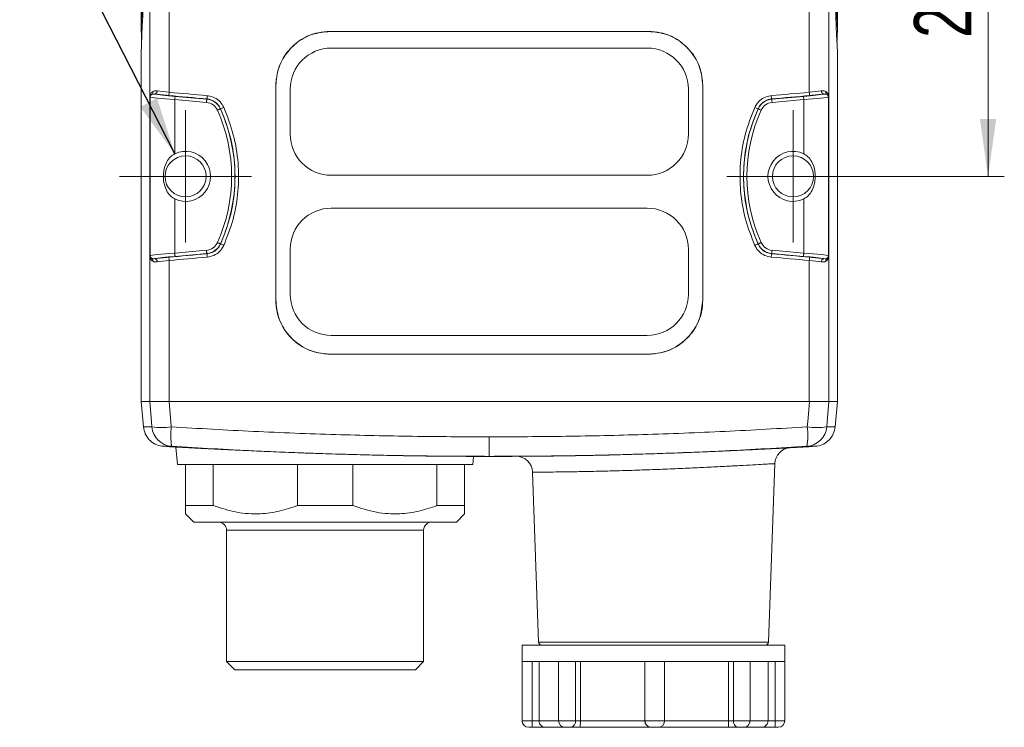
# Model space of a CAD drawing. Header units: millimetres. Extents: x -72 to 415, y 5 to 292.
# Tile 49 of 59: x 248 to 308, y 150 to 193. Entities that reach past the tile are written whole.
import ezdxf

# ---------------------------------------------------------------- set-up
doc = ezdxf.new("R2010")
doc.units = ezdxf.units.MM
doc.styles.add('SLDTEXTSTYLE0', font='TXT', dxfattribs={"width": 0.75})
doc.dimstyles.new('SLDDIMSTYLE0', dxfattribs={"dimtxt": 3.5, "dimasz": 3.5, "dimexe": 0, "dimexo": 0.0625, "dimgap": 0.875, "dimtad": 1, "dimdec": 1, "dimrnd": 1e-09, "dimzin": 12, "dimdsep": 46, "dimtxsty": 'SLDTEXTSTYLE0', "dimsah": 1, "dimcen": 0.09, "dimadec": 0, "dimazin": 3, "dimtfac": 1, "dimtofl": 0, "dimtmove": 0, "dimatfit": 3, "dimfxl": 1, "dimfrac": 2, "dimtolj": 1, "dimtzin": 12, "dimarcsym": 0})
doc.dimstyles.new('SLDDIMSTYLE1', dxfattribs={"dimtxt": 0.18, "dimasz": 3.5, "dimexe": 0, "dimexo": 0.0625, "dimgap": 0, "dimtad": 0, "dimtih": 1, "dimtoh": 1, "dimdec": 0, "dimrnd": 1e-09, "dimzin": 0, "dimdsep": 46, "dimtxsty": 'Standard', "dimsah": 1, "dimcen": 0.09, "dimadec": 0, "dimazin": 0, "dimtfac": 3.5, "dimtdec": 0, "dimtofl": 0, "dimtmove": 0, "dimatfit": 3, "dimfxl": 1, "dimfrac": 2, "dimtolj": 1, "dimtzin": 0, "dimarcsym": 0})

# ---------------------------------------------------------------- blocks, each defined once
blk = doc.blocks.new('_D')
at = {"color": 7, "linetype": 'Continuous', "lineweight": 0}
for p, q in [((299.911, 209.639), (307.841, 209.639)), ((306.851, 209.639), (306.851, 183.725)), ((295.961, 183.725), (307.841, 183.725))]:
    blk.add_line(p, q, dxfattribs=at)
for points in [[(306.851, 209.639), (306.351, 206.139), (307.351, 206.139)], [(306.851, 183.725), (307.351, 187.225), (306.351, 187.225)]]:
    blk.add_solid(points, dxfattribs=at)
at = {"color": 7, "linetype": 'Continuous', "lineweight": 0, "insert": (302.339, 192.156), "char_height": 3.5, "attachment_point": 1, "rotation": 90, "style": 'SLDTEXTSTYLE0'}
blk.add_mtext('25,9', dxfattribs=at)
blk = doc.blocks.new('SW_CENTERMARKSYMBOL_2')
at = {"color": 0, "linetype": 'Continuous', "lineweight": 0}
for p, q in [((0, 2.5), (0, 4.025)), ((0, 0), (0, 2.5)), ((-2.5, 0), (-4.025, 0)), ((0, 0), (-2.5, 0)), ((0, 0), (0, -2.5)), ((0, 0), (2.5, 0)), ((2.5, 0), (4.025, 0)), ((0, -2.5), (0, -4.025))]:
    blk.add_line(p, q, dxfattribs=at)
blk = doc.blocks.new('SW_CENTERMARKSYMBOL_3')
at = {"color": 0, "linetype": 'Continuous', "lineweight": 0}
for p, q in [((0, 2.5), (0, 4.025)), ((0, 0), (0, 2.5)), ((-2.5, 0), (-4.025, 0)), ((0, 0), (-2.5, 0)), ((0, 0), (0, -2.5)), ((0, 0), (2.5, 0)), ((2.5, 0), (4.025, 0)), ((0, -2.5), (0, -4.025))]:
    blk.add_line(p, q, dxfattribs=at)

msp = doc.modelspace()

# ---------------------------------------------------------------- linework, layer by layer
at = {"color": 7, "linetype": 'Continuous', "lineweight": 15}
for p, q in [((255.271, 192.546), (255.271, 216.139)), ((297.671, 192.546), (297.671, 216.139)), ((256.979, 188.848), (256.979, 201.382)), ((295.963, 188.848), (295.963, 201.382)), ((255.792, 200.192), (255.792, 188.593)), ((297.149, 200.192), (297.149, 188.593)), ((266.771, 192.55), (266.771, 192.557)), ((276.471, 192.55), (276.471, 192.557)), ((286.171, 192.55), (286.171, 192.557)), ((266.846, 191.539), (286.096, 191.539)), ((255.271, 170.025), (255.271, 191.202)), ((297.671, 170.025), (297.671, 191.202)), ((263.464, 176.2), (263.464, 189.25)), ((263.471, 189.25), (263.464, 189.25)), ((263.471, 189.25), (263.471, 176.2)), ((264.346, 186.289), (264.346, 189.039)), ((288.596, 189.039), (288.596, 186.289)), ((289.471, 189.25), (289.478, 189.25)), ((289.471, 189.25), (289.471, 176.2)), ((289.478, 176.2), (289.478, 189.25)), ((255.792, 188.58), (255.815, 188.555)), ((255.792, 178.869), (255.792, 188.58)), ((255.792, 188.58), (255.792, 188.58)), ((255.792, 188.58), (255.792, 178.869)), ((255.815, 188.555), (255.815, 178.894)), ((257.314, 185.101), (257.314, 188.397)), ((257.314, 188.397), (259.245, 188.229)), ((259.263, 188.428), (257.332, 188.597)), ((259.263, 188.428), (259.264, 188.44)), ((293.679, 188.428), (293.678, 188.44)), ((293.679, 188.428), (295.61, 188.597)), ((295.627, 188.397), (293.696, 188.229)), ((295.627, 185.101), (295.627, 188.397)), ((297.149, 188.58), (297.126, 188.555)), ((297.126, 188.555), (297.126, 178.894)), ((297.149, 178.869), (297.149, 188.58)), ((297.15, 188.58), (297.149, 188.58)), ((297.15, 188.58), (297.15, 178.869)), ((260.093, 187.839), (260.102, 187.843)), ((292.849, 187.839), (292.84, 187.843)), ((286.096, 183.789), (266.846, 183.789)), ((257.314, 179.052), (257.314, 182.348)), ((295.627, 179.052), (295.627, 182.348)), ((286.096, 181.789), (266.846, 181.789)), ((260.093, 179.61), (260.102, 179.606)), ((292.849, 179.61), (292.84, 179.606)), ((255.815, 178.894), (255.792, 178.869)), ((255.792, 178.869), (255.792, 178.869)), ((255.792, 178.856), (255.792, 170.025)), ((259.245, 179.221), (257.314, 179.052)), ((257.332, 178.852), (259.263, 179.021)), ((259.263, 179.021), (259.264, 179.009)), ((264.346, 179.289), (264.346, 176.539)), ((288.596, 176.539), (288.596, 179.289)), ((293.679, 179.021), (293.678, 179.009)), ((295.61, 178.852), (293.679, 179.021)), ((293.696, 179.221), (295.627, 179.052)), ((297.126, 178.894), (297.149, 178.869)), ((297.15, 178.869), (297.149, 178.869)), ((297.149, 178.856), (297.149, 170.025)), ((256.979, 170.025), (256.979, 178.601)), ((295.963, 170.025), (295.963, 178.601)), ((263.471, 176.2), (263.464, 176.2)), ((289.471, 176.2), (289.478, 176.2)), ((266.846, 174.039), (286.096, 174.039)), ((266.771, 172.9), (266.771, 172.893)), ((276.471, 172.9), (276.471, 172.893)), ((286.171, 172.9), (286.171, 172.893)), ((255.407, 168.471), (255.271, 170.025)), ((255.271, 170.025), (255.792, 170.025)), ((255.792, 170.025), (255.793, 170.024)), ((256.974, 170.024), (256.979, 170.025)), ((295.963, 170.025), (256.979, 170.025)), ((295.967, 170.024), (295.963, 170.025)), ((297.149, 170.025), (297.149, 170.024)), ((297.671, 170.025), (297.149, 170.025)), ((297.535, 168.471), (297.671, 170.025)), ((276.471, 166.675), (276.471, 167.861)), ((257.378, 167.239), (257.471, 166.175)), ((275.471, 166.175), (257.471, 166.175)), ((257.971, 163.675), (257.971, 166.175)), ((257.971, 166.175), (259.659, 166.175)), ((259.659, 166.175), (259.659, 163.675)), ((264.782, 163.675), (264.782, 166.175)), ((264.782, 166.175), (268.159, 166.175)), ((268.159, 166.175), (268.159, 163.675)), ((273.282, 163.675), (273.282, 166.175)), ((273.282, 166.175), (274.971, 166.175)), ((274.971, 166.175), (274.971, 163.675)), ((275.471, 166.175), (275.515, 166.675)), ((275.515, 166.675), (275.776, 166.675)), ((275.776, 166.675), (276.471, 166.675)), ((277.166, 166.675), (276.471, 166.675)), ((293.477, 155.368), (293.857, 166.23)), ((279.103, 165.711), (279.464, 155.368)), ((257.971, 163.675), (259.659, 163.675)), ((257.971, 163.175), (258.471, 162.675)), ((264.782, 163.675), (268.159, 163.675)), ((273.282, 163.675), (274.971, 163.675)), ((274.471, 162.675), (274.971, 163.175)), ((274.471, 162.675), (258.471, 162.675)), ((260.471, 162.175), (260.471, 154.175)), ((272.471, 154.175), (272.471, 162.175)), ((278.471, 155.175), (278.471, 154.175)), ((292.187, 155.175), (278.471, 155.175)), ((294.471, 155.175), (292.187, 155.175)), ((294.471, 154.175), (294.471, 155.175)), ((260.471, 154.175), (260.971, 153.675)), ((260.471, 154.175), (272.471, 154.175)), ((271.971, 153.675), (272.471, 154.175)), ((278.471, 154.175), (278.471, 150.575)), ((280.874, 154.175), (278.471, 154.175)), ((278.471, 154.175), (278.471, 154.175)), ((279.077, 154.175), (279.077, 150.575)), ((279.503, 154.175), (279.503, 150.575)), ((280.694, 154.175), (280.694, 150.575)), ((286.555, 154.175), (280.874, 154.175)), ((281.722, 154.175), (281.722, 150.575)), ((282.02, 154.175), (282.02, 150.575)), ((285.944, 154.175), (285.944, 150.575)), ((285.949, 154.175), (285.949, 150.575)), ((292.187, 154.175), (286.555, 154.175)), ((287.149, 154.175), (287.149, 150.575)), ((291.034, 154.175), (291.034, 150.575)), ((291.338, 154.175), (291.338, 150.575)), ((294.471, 154.175), (292.187, 154.175)), ((292.358, 150.575), (292.358, 154.175)), ((293.451, 154.175), (293.451, 150.575)), ((293.877, 154.175), (293.877, 150.575)), ((294.47, 150.575), (294.47, 154.175)), ((271.971, 153.675), (260.971, 153.675)), ((279.077, 150.575), (279.503, 150.575)), ((281.722, 150.575), (282.02, 150.575)), ((282.02, 150.575), (285.944, 150.575)), ((285.944, 150.575), (285.949, 150.575)), ((285.949, 150.575), (287.149, 150.575)), ((287.144, 150.575), (291.034, 150.575)), ((291.034, 150.575), (291.338, 150.575)), ((293.451, 150.575), (293.877, 150.575)), ((279.073, 150.175), (278.871, 150.175)), ((279.876, 150.175), (279.073, 150.175)), ((281.094, 150.175), (279.876, 150.175)), ((281.436, 150.175), (281.094, 150.175)), ((281.998, 150.175), (281.436, 150.175)), ((286.34, 150.175), (281.998, 150.175)), ((286.349, 150.175), (286.34, 150.175)), ((286.749, 150.175), (286.349, 150.175)), ((291.044, 150.175), (286.74, 150.175)), ((291.618, 150.175), (291.044, 150.175)), ((291.958, 150.175), (291.618, 150.175)), ((293.069, 150.175), (291.958, 150.175)), ((293.872, 150.175), (293.069, 150.175)), ((294.07, 150.175), (293.872, 150.175))]:
    msp.add_line(p, q, dxfattribs=at)
at = {"color": 8, "linetype": 'Continuous', "lineweight": 15}
for p, q in [((294.788, 167.193), (294.797, 167.193)), ((260.471, 162.175), (272.471, 162.175)), ((279.464, 155.368), (293.477, 155.368)), ((278.471, 150.575), (279.077, 150.575)), ((279.503, 150.575), (280.694, 150.575)), ((280.694, 150.575), (281.722, 150.575)), ((291.338, 150.575), (292.358, 150.575)), ((292.358, 150.575), (293.451, 150.575)), ((293.877, 150.575), (294.47, 150.575))]:
    msp.add_line(p, q, dxfattribs=at)
at = {"color": 7, "linetype": 'Continuous', "lineweight": 15, "flags": 128}
for points in [[(257.314, 188.397), (257.318, 188.435), (257.321, 188.472), (257.324, 188.506), (257.327, 188.536), (257.329, 188.561), (257.33, 188.579), (257.331, 188.592), (257.332, 188.597)], [(259.245, 188.229), (259.249, 188.267), (259.252, 188.303), (259.255, 188.337), (259.257, 188.367), (259.26, 188.392), (259.261, 188.411), (259.262, 188.423), (259.263, 188.428)], [(293.696, 188.229), (293.693, 188.267), (293.69, 188.303), (293.687, 188.337), (293.684, 188.367), (293.682, 188.392), (293.68, 188.411), (293.679, 188.423), (293.679, 188.428)], [(295.627, 188.397), (295.624, 188.435), (295.621, 188.472), (295.618, 188.506), (295.615, 188.536), (295.613, 188.561), (295.611, 188.579), (295.61, 188.592), (295.61, 188.597)], [(259.91, 187.756), (259.945, 187.772), (259.979, 187.787), (260.01, 187.801), (260.037, 187.814), (260.06, 187.824), (260.077, 187.832), (260.088, 187.837), (260.093, 187.839)], [(293.031, 187.756), (292.996, 187.772), (292.963, 187.787), (292.932, 187.801), (292.904, 187.814), (292.882, 187.824), (292.865, 187.832), (292.853, 187.837), (292.849, 187.839)], [(259.91, 179.693), (259.945, 179.677), (259.979, 179.662), (260.01, 179.648), (260.037, 179.635), (260.06, 179.625), (260.077, 179.617), (260.088, 179.612), (260.093, 179.61)], [(293.031, 179.693), (292.996, 179.677), (292.963, 179.662), (292.932, 179.648), (292.904, 179.635), (292.882, 179.625), (292.865, 179.617), (292.853, 179.612), (292.849, 179.61)], [(257.314, 179.052), (257.318, 179.014), (257.321, 178.977), (257.324, 178.943), (257.327, 178.913), (257.329, 178.888), (257.33, 178.87), (257.331, 178.857), (257.332, 178.852)], [(259.245, 179.221), (259.249, 179.182), (259.252, 179.146), (259.255, 179.112), (259.257, 179.082), (259.26, 179.057), (259.261, 179.038), (259.262, 179.026), (259.263, 179.021)], [(293.696, 179.221), (293.693, 179.182), (293.69, 179.146), (293.687, 179.112), (293.684, 179.082), (293.682, 179.057), (293.68, 179.038), (293.679, 179.026), (293.679, 179.021)], [(295.627, 179.052), (295.624, 179.014), (295.621, 178.977), (295.618, 178.943), (295.615, 178.913), (295.613, 178.888), (295.611, 178.87), (295.61, 178.857), (295.61, 178.852)], [(255.793, 170.024), (255.894, 168.772), (255.919, 168.471)], [(257.101, 168.471), (257.077, 168.772), (256.974, 170.024)], [(295.84, 168.471), (295.865, 168.772), (295.967, 170.024)], [(297.149, 170.024), (297.047, 168.772), (297.023, 168.471)]]:
    msp.add_lwpolyline(points, dxfattribs=at)
at = {"color": 7, "linetype": 'Continuous', "lineweight": 15}
for centre in [(257.971, 183.725), (294.971, 183.725)]:
    msp.add_circle(centre, 1.25, dxfattribs=at)
for centre, radius, start, end in [((450.652, 185.723), 195.5, 175.36077, 178), ((102.29, 185.723), 195.5, 2, 4.63923), ((450.652, 184.379), 195.5, 175.36077, 178), ((102.29, 184.379), 195.5, 2, 4.63923), ((450.652, 199.368), 195.5, 182, 182.197), ((102.29, 199.368), 195.5, 357.803, 358), ((266.846, 189.039), 2.5, 90, 180), ((286.096, 189.039), 2.5, 0, 90), ((256.06, 188.919), 0.187, 282.27034, 4.89093), ((296.882, 188.919), 0.187, 175.10907, 257.72966), ((255.722, 188.585), 0.0706, 1.03582, 6.33326), ((256.015, 188.555), 0.2, 121.35254, 179.91093), ((255.81, 188.864), 0.172, 306.33418, 10.86784), ((256.312, 188.861), 0.667, 341.53859, 358.95615), ((259.175, 187.425), 1.007, 24.27624, 85), ((258.543, 188.659), 0.753, 343.10762, 358.50511), ((293.767, 187.425), 1.007, 95, 155.72376), ((294.398, 188.659), 0.753, 181.49489, 196.89238), ((296.63, 188.861), 0.667, 181.04385, 198.46141), ((297.132, 188.864), 0.172, 169.13216, 233.66582), ((296.926, 188.555), 0.2, 0.08907, 58.64746), ((297.219, 188.585), 0.0706, 173.66674, 178.96418), ((259.175, 187.425), 0.807, 24.27624, 85), ((250.971, 183.725), 9.807, 335.72376, 24.27624), ((250.971, 183.725), 10.007, 335.72376, 24.27624), ((259.409, 189.77), 2.048, 289.75586, 295.70799), ((301.971, 183.725), 10.007, 155.72376, 204.27624), ((301.971, 183.725), 9.807, 155.72376, 204.27624), ((293.532, 189.77), 2.048, 244.29201, 250.24414), ((293.767, 187.425), 0.807, 95, 155.72376), ((266.846, 186.289), 2.5, 180, 270), ((286.096, 186.289), 2.5, 270, 0), ((257.971, 183.725), 1.525, 244.50753, 115.49247), ((294.971, 183.725), 1.525, 64.50753, 295.49247), ((266.846, 179.289), 2.5, 90, 180), ((286.096, 179.289), 2.5, 0, 90), ((259.175, 180.024), 0.807, 275, 335.72376), ((259.175, 180.024), 1.007, 275, 335.72376), ((259.409, 177.679), 2.048, 64.29291, 70.24416), ((293.532, 177.679), 2.048, 109.75584, 115.70709), ((293.767, 180.024), 1.007, 204.27624, 265), ((293.767, 180.024), 0.807, 204.27624, 265), ((255.722, 178.864), 0.0706, 353.66796, 358.96297), ((256.015, 178.894), 0.2, 180.09037, 238.64616), ((255.81, 178.585), 0.172, 349.13088, 53.6671), ((256.312, 178.589), 0.667, 1.04409, 18.46135), ((258.543, 178.79), 0.753, 1.49489, 16.89255), ((294.398, 178.79), 0.753, 163.10745, 178.50511), ((296.63, 178.589), 0.667, 161.53865, 178.95591), ((297.132, 178.585), 0.172, 126.3329, 190.86912), ((296.926, 178.894), 0.2, 301.35384, 359.90963), ((297.22, 178.864), 0.0706, 181.03703, 186.33204), ((256.06, 178.53), 0.187, 355.10893, 77.73032), ((296.882, 178.53), 0.187, 102.26968, 184.89107), ((266.846, 176.539), 2.5, 180, 270), ((286.096, 176.539), 2.5, 270, 0), ((256.51, 172.807), 4.377, 262.23545, 277.76455), ((257.212, 168.582), 1.298, 184.90466, 266.23779), ((260.863, 167.958), 3.796, 172.24551, 190.19208), ((292.078, 167.958), 3.796, 349.80792, 7.75449), ((295.73, 168.582), 1.298, 273.76221, 355.09534), ((296.431, 172.807), 4.377, 262.23545, 277.76455), ((275.776, 466.675), 300, 266.33894, 266.48401), ((294.856, 166.195), 1, 93.36992, 177.99957), ((277.166, 466.675), 300, 273.36934, 273.66106), ((277.166, 466.675), 300, 270, 270.17848), ((278.103, 165.676), 1, 2.00009, 90.17838), ((259.971, 162.175), 0.5, 0, 90), ((272.971, 162.175), 0.5, 90, 180), ((279.664, 155.375), 0.2, 182, 270), ((293.278, 155.375), 0.2, 270, 358), ((278.871, 150.575), 0.4, 180, 270), ((269.582, 150.475), 9.496, 358.18963, 0.60335), ((281.094, 150.575), 0.4, 180, 270), ((281.368, 150.526), 0.358, 281.04246, 7.86559), ((286.349, 150.575), 0.4, 179.99814, 269.99772), ((286.749, 150.575), 0.4, 270.00228, 0.00186), ((291.691, 150.523), 0.357, 171.7663, 258.18751), ((291.958, 150.575), 0.4, 270, 0), ((284.371, 150.475), 9.506, 358.19094, 0.60211), ((294.07, 150.575), 0.4, 270, 0)]:
    msp.add_arc(centre, radius, start, end, dxfattribs=at)
for centre, major_axis, ratio, start_param, end_param in [((257.088, 188.89), (1.3, -0.131), 0.040038, 4.01224, 4.632321), ((295.854, 188.89), (1.3, 0.131), 0.040038, 4.792457, 5.412538), ((257.314, 188.443), (1.5, -0.114), 0.030206, 3.178792, 4.714681), ((257.332, 188.642), (1.3, -0.114), 0.034788, 3.468377, 4.715436), ((257.07, 188.691), (1.5, -0.131), 0.034788, 4.011239, 4.63132), ((276.453, 195.053), (232.199, -20.34), 0.034788, 4.63132, 4.641339), ((276.471, 195.252), (231.999, -20.34), 0.034817, 4.631325, 4.641344), ((276.471, 195.252), (231.999, 20.34), 0.034817, 4.783434, 4.793453), ((276.488, 195.053), (232.199, 20.34), 0.034788, 4.783439, 4.793458), ((295.61, 188.642), (1.3, 0.114), 0.034788, 4.709342, 5.9564), ((295.627, 188.443), (1.5, 0.114), 0.030206, 4.710097, 6.245986), ((295.871, 188.691), (1.5, 0.131), 0.034788, 4.793458, 5.413539), ((257.314, 179.006), (1.5, 0.114), 0.030206, 1.568504, 3.104394), ((257.332, 178.807), (1.3, 0.114), 0.034788, 1.567749, 2.814808), ((257.07, 178.758), (1.5, 0.131), 0.034788, 1.651866, 2.271947), ((276.453, 172.396), (232.199, 20.34), 0.034788, 1.641846, 1.651866), ((276.471, 172.197), (231.999, 20.34), 0.034817, 1.641841, 1.651861), ((276.471, 172.197), (231.999, -20.34), 0.034817, 1.489732, 1.499752), ((276.488, 172.396), (232.199, -20.34), 0.034788, 1.489727, 1.499746), ((295.61, 178.807), (1.3, -0.114), 0.034788, 0.326785, 1.573844), ((295.627, 179.006), (1.5, -0.114), 0.030206, 0.037199, 1.573089), ((295.871, 178.758), (1.5, -0.131), 0.034788, 0.869646, 1.489727), ((257.088, 178.559), (1.3, 0.131), 0.040038, 1.650865, 2.270946), ((295.854, 178.559), (1.3, -0.131), 0.040038, 0.870647, 1.490728)]:
    msp.add_ellipse(centre, major_axis=major_axis, ratio=ratio, start_param=start_param, end_param=end_param, dxfattribs=at)
for points, knots in [([(263.464, 189.25), (263.5, 189.621), (263.573, 190.363), (264.142, 191.353), (264.979, 192.102), (265.91, 192.5), (266.526, 192.54), (266.771, 192.557)], [0, 0, 0, 0, 0.214229, 0.428514, 0.643049, 0.857911, 1, 1, 1, 1]), ([(266.771, 192.55), (266.399, 192.513), (265.657, 192.44), (264.667, 191.87), (263.921, 191.032), (263.527, 190.104), (263.487, 189.492), (263.471, 189.25)], [0, 0, 0, 0, 0.214976, 0.429922, 0.644798, 0.859544, 1, 1, 1, 1]), ([(266.771, 192.557), (267.256, 192.557), (268.71, 192.557), (271.135, 192.557), (273.884, 192.557), (275.662, 192.557), (276.471, 192.557)], [0, 0, 0, 0, 0.150009, 0.450032, 0.750055, 1, 1, 1, 1]), ([(276.471, 192.55), (275.986, 192.55), (274.53, 192.55), (272.185, 192.55), (269.437, 192.55), (267.66, 192.55), (266.771, 192.55)], [0, 0, 0, 0, 0.150009, 0.450032, 0.724998, 1, 1, 1, 1]), ([(286.171, 192.557), (285.686, 192.557), (284.232, 192.557), (281.807, 192.557), (279.058, 192.557), (277.279, 192.557), (276.471, 192.557)], [0, 0, 0, 0, 0.1500093, 0.4500324, 0.7500554, 1, 1, 1, 1]), ([(276.471, 192.55), (276.956, 192.55), (278.411, 192.55), (280.756, 192.55), (283.505, 192.55), (285.282, 192.55), (286.171, 192.55)], [0, 0, 0, 0, 0.150009, 0.450032, 0.724998, 1, 1, 1, 1]), ([(289.478, 189.25), (289.441, 189.621), (289.368, 190.363), (288.8, 191.353), (287.962, 192.102), (287.032, 192.5), (286.416, 192.54), (286.171, 192.557)], [0, 0, 0, 0, 0.214229, 0.428514, 0.643049, 0.857911, 1, 1, 1, 1]), ([(286.171, 192.55), (286.542, 192.513), (287.285, 192.44), (288.274, 191.87), (289.02, 191.032), (289.415, 190.104), (289.455, 189.492), (289.471, 189.25)], [0, 0, 0, 0, 0.214976, 0.429922, 0.644798, 0.859544, 1, 1, 1, 1]), ([(256.246, 188.935), (256.172, 188.938), (256.07, 188.943), (255.998, 188.906), (255.978, 188.896)], [0, 0, 0, 0, 0.729243, 1, 1, 1, 1]), ([(296.695, 188.935), (296.769, 188.938), (296.871, 188.943), (296.944, 188.906), (296.963, 188.896)], [0, 0, 0, 0, 0.729243, 1, 1, 1, 1]), ([(255.978, 188.896), (255.933, 188.861), (255.856, 188.8), (255.811, 188.693), (255.796, 188.637), (255.793, 188.6), (255.792, 188.593)], [0, 0, 0, 0, 0.451136, 0.773734, 0.956346, 1, 1, 1, 1]), ([(255.792, 188.593), (255.792, 188.591), (255.792, 188.587), (255.792, 188.582), (255.792, 188.58)], [0, 0, 0, 0, 0.544373, 1, 1, 1, 1]), ([(255.792, 188.58), (255.792, 188.581), (255.792, 188.582), (255.792, 188.584), (255.792, 188.585), (255.793, 188.586), (255.793, 188.587)], [0, 0, 0, 0, 0.209786, 0.408543, 0.803333, 1, 1, 1, 1]), ([(255.793, 188.587), (255.793, 188.587), (255.793, 188.592), (255.796, 188.607), (255.807, 188.635), (255.836, 188.682), (255.884, 188.71), (255.911, 188.726)], [0, 0, 0, 0, 0.0030165, 0.0378531, 0.2188741, 0.5454439, 1, 1, 1, 1]), ([(255.911, 188.726), (255.924, 188.73), (255.971, 188.747), (256.045, 188.74), (256.099, 188.735)], [0, 0, 0, 0, 0.260027, 1, 1, 1, 1]), ([(259.264, 188.44), (259.28, 188.438), (259.409, 188.425), (259.645, 188.348), (259.93, 188.142), (260.044, 187.943), (260.102, 187.843)], [0, 0, 0, 0, 0.04459, 0.363615, 0.681872, 1, 1, 1, 1]), ([(260.298, 187.925), (260.229, 188.044), (260.092, 188.283), (259.752, 188.529), (259.469, 188.621), (259.315, 188.637), (259.296, 188.639)], [0, 0, 0, 0, 0.318381, 0.636648, 0.955454, 1, 1, 1, 1]), ([(292.644, 187.925), (292.712, 188.044), (292.849, 188.283), (293.19, 188.529), (293.472, 188.621), (293.627, 188.637), (293.646, 188.639)], [0, 0, 0, 0, 0.318381, 0.636648, 0.955454, 1, 1, 1, 1]), ([(293.678, 188.44), (293.662, 188.438), (293.533, 188.425), (293.297, 188.348), (293.012, 188.142), (292.897, 187.943), (292.84, 187.843)], [0, 0, 0, 0, 0.04459, 0.363615, 0.681872, 1, 1, 1, 1]), ([(297.03, 188.726), (297.018, 188.73), (296.971, 188.747), (296.897, 188.74), (296.842, 188.735)], [0, 0, 0, 0, 0.260027, 1, 1, 1, 1]), ([(296.963, 188.896), (297.008, 188.861), (297.085, 188.8), (297.13, 188.693), (297.146, 188.637), (297.149, 188.6), (297.149, 188.593)], [0, 0, 0, 0, 0.451136, 0.773734, 0.956346, 1, 1, 1, 1]), ([(297.149, 188.587), (297.149, 188.587), (297.148, 188.592), (297.145, 188.607), (297.135, 188.635), (297.105, 188.682), (297.058, 188.71), (297.03, 188.726)], [0, 0, 0, 0, 0.0030165, 0.0378531, 0.2188741, 0.5454439, 1, 1, 1, 1]), ([(297.149, 188.593), (297.149, 188.591), (297.15, 188.587), (297.15, 188.582), (297.15, 188.58)], [0, 0, 0, 0, 0.544373, 1, 1, 1, 1]), ([(297.149, 188.58), (297.149, 188.581), (297.149, 188.582), (297.149, 188.584), (297.149, 188.585), (297.149, 188.586), (297.149, 188.587)], [0, 0, 0, 0, 0.209786, 0.408543, 0.803333, 1, 1, 1, 1]), ([(260.102, 187.843), (260.312, 187.306), (260.724, 186.251), (260.995, 184.56), (260.994, 182.875), (260.721, 181.189), (260.31, 180.139), (260.102, 179.606)], [0, 0, 0, 0, 0.20361, 0.399862, 0.601807, 0.798057, 1, 1, 1, 1]), ([(260.298, 179.524), (260.505, 180.052), (260.925, 181.122), (261.205, 182.826), (261.21, 184.56), (260.938, 186.286), (260.512, 187.377), (260.298, 187.925)], [0, 0, 0, 0, 0.196253, 0.398188, 0.594452, 0.796401, 1, 1, 1, 1]), ([(292.644, 179.524), (292.437, 180.052), (292.016, 181.122), (291.737, 182.826), (291.731, 184.56), (292.003, 186.286), (292.43, 187.377), (292.644, 187.925)], [0, 0, 0, 0, 0.196253, 0.398188, 0.594452, 0.796401, 1, 1, 1, 1]), ([(292.84, 187.843), (292.63, 187.306), (292.217, 186.251), (291.946, 184.56), (291.947, 182.875), (292.22, 181.189), (292.631, 180.139), (292.84, 179.606)], [0, 0, 0, 0, 0.20361, 0.399862, 0.601807, 0.798057, 1, 1, 1, 1]), ([(257.314, 182.348), (257.222, 182.406), (257.006, 182.542), (256.76, 182.924), (256.608, 183.439), (256.612, 184.047), (256.774, 184.556), (257.026, 184.921), (257.226, 185.046), (257.314, 185.101)], [0, 0, 0, 0, 0.100341, 0.233413, 0.413302, 0.595083, 0.784067, 0.904295, 1, 1, 1, 1]), ([(295.627, 182.348), (295.72, 182.406), (295.936, 182.542), (296.181, 182.924), (296.333, 183.439), (296.329, 184.047), (296.167, 184.556), (295.916, 184.921), (295.716, 185.046), (295.627, 185.101)], [0, 0, 0, 0, 0.100341, 0.233413, 0.413302, 0.595083, 0.784067, 0.904295, 1, 1, 1, 1]), ([(260.102, 179.606), (260.095, 179.593), (260.041, 179.476), (259.892, 179.277), (259.604, 179.074), (259.377, 179.031), (259.264, 179.009)], [0, 0, 0, 0, 0.041751, 0.360657, 0.680263, 1, 1, 1, 1]), ([(259.296, 178.81), (259.431, 178.836), (259.702, 178.887), (260.047, 179.13), (260.225, 179.368), (260.29, 179.508), (260.298, 179.524)], [0, 0, 0, 0, 0.319493, 0.639074, 0.958202, 1, 1, 1, 1]), ([(293.646, 178.81), (293.51, 178.836), (293.239, 178.887), (292.895, 179.13), (292.717, 179.368), (292.651, 179.508), (292.644, 179.524)], [0, 0, 0, 0, 0.319493, 0.639074, 0.958202, 1, 1, 1, 1]), ([(292.84, 179.606), (292.846, 179.593), (292.901, 179.476), (293.05, 179.277), (293.338, 179.074), (293.564, 179.031), (293.678, 179.009)], [0, 0, 0, 0, 0.041751, 0.360657, 0.680263, 1, 1, 1, 1]), ([(255.793, 178.862), (255.793, 178.863), (255.792, 178.865), (255.792, 178.867), (255.792, 178.868), (255.792, 178.869)], [0, 0, 0, 0, 0.556117, 0.785282, 1, 1, 1, 1]), ([(255.792, 178.869), (255.792, 178.867), (255.792, 178.862), (255.792, 178.858), (255.792, 178.856)], [0, 0, 0, 0, 0.491183, 1, 1, 1, 1]), ([(255.792, 178.856), (255.792, 178.854), (255.793, 178.846), (255.794, 178.835), (255.796, 178.82), (255.805, 178.775), (255.839, 178.673), (255.922, 178.601), (255.978, 178.553)], [0, 0, 0, 0, 0.011302, 0.041221, 0.075404, 0.128873, 0.413142, 1, 1, 1, 1]), ([(255.911, 178.723), (255.877, 178.745), (255.825, 178.778), (255.802, 178.824), (255.796, 178.845), (255.794, 178.852), (255.793, 178.857), (255.793, 178.861), (255.793, 178.862)], [0, 0, 0, 0, 0.592479, 0.879133, 0.931857, 0.964556, 0.991209, 1, 1, 1, 1]), ([(256.099, 178.714), (256.045, 178.709), (255.971, 178.702), (255.924, 178.719), (255.911, 178.723)], [0, 0, 0, 0, 0.739973, 1, 1, 1, 1]), ([(296.842, 178.714), (296.897, 178.709), (296.971, 178.702), (297.018, 178.719), (297.03, 178.723)], [0, 0, 0, 0, 0.739973, 1, 1, 1, 1]), ([(297.149, 178.856), (297.149, 178.854), (297.149, 178.846), (297.148, 178.835), (297.145, 178.82), (297.137, 178.775), (297.103, 178.673), (297.02, 178.601), (296.963, 178.553)], [0, 0, 0, 0, 0.011302, 0.041221, 0.075404, 0.128873, 0.413142, 1, 1, 1, 1]), ([(297.03, 178.723), (297.065, 178.745), (297.116, 178.778), (297.139, 178.824), (297.146, 178.845), (297.147, 178.852), (297.148, 178.857), (297.149, 178.861), (297.149, 178.862)], [0, 0, 0, 0, 0.592479, 0.879133, 0.931857, 0.964556, 0.991209, 1, 1, 1, 1]), ([(297.149, 178.862), (297.149, 178.863), (297.149, 178.865), (297.149, 178.867), (297.149, 178.868), (297.149, 178.869)], [0, 0, 0, 0, 0.556117, 0.785282, 1, 1, 1, 1]), ([(297.15, 178.869), (297.15, 178.867), (297.15, 178.862), (297.149, 178.858), (297.149, 178.856)], [0, 0, 0, 0, 0.491183, 1, 1, 1, 1]), ([(255.978, 178.553), (255.998, 178.543), (256.07, 178.506), (256.172, 178.511), (256.246, 178.514)], [0, 0, 0, 0, 0.270756, 1, 1, 1, 1]), ([(296.963, 178.553), (296.944, 178.543), (296.871, 178.506), (296.769, 178.511), (296.695, 178.514)], [0, 0, 0, 0, 0.270756, 1, 1, 1, 1]), ([(266.771, 172.893), (266.399, 172.929), (265.655, 173.002), (264.663, 173.573), (263.915, 174.414), (263.52, 175.344), (263.48, 175.957), (263.464, 176.2)], [0, 0, 0, 0, 0.214916, 0.429911, 0.644865, 0.859662, 1, 1, 1, 1]), ([(263.471, 176.2), (263.507, 175.829), (263.58, 175.088), (264.147, 174.1), (264.983, 173.354), (265.911, 172.956), (266.526, 172.916), (266.771, 172.9)], [0, 0, 0, 0, 0.214269, 0.428512, 0.642937, 0.857772, 1, 1, 1, 1]), ([(286.171, 172.893), (286.543, 172.929), (287.287, 173.002), (288.279, 173.573), (289.027, 174.414), (289.422, 175.344), (289.462, 175.957), (289.478, 176.2)], [0, 0, 0, 0, 0.214916, 0.429911, 0.644865, 0.859662, 1, 1, 1, 1]), ([(289.471, 176.2), (289.434, 175.829), (289.362, 175.088), (288.794, 174.1), (287.959, 173.354), (287.031, 172.956), (286.416, 172.916), (286.171, 172.9)], [0, 0, 0, 0, 0.214269, 0.428512, 0.642937, 0.857772, 1, 1, 1, 1]), ([(266.771, 172.9), (267.256, 172.9), (268.71, 172.9), (271.054, 172.9), (273.803, 172.9), (275.581, 172.9), (276.471, 172.9)], [0, 0, 0, 0, 0.150009, 0.450032, 0.724998, 1, 1, 1, 1]), ([(276.471, 172.893), (275.662, 172.893), (273.884, 172.893), (271.135, 172.893), (268.71, 172.893), (267.256, 172.893), (266.771, 172.893)], [0, 0, 0, 0, 0.249945, 0.549968, 0.849991, 1, 1, 1, 1]), ([(286.171, 172.9), (285.686, 172.9), (284.232, 172.9), (281.888, 172.9), (279.139, 172.9), (277.36, 172.9), (276.471, 172.9)], [0, 0, 0, 0, 0.150009, 0.450032, 0.724998, 1, 1, 1, 1]), ([(276.471, 172.893), (277.279, 172.893), (279.058, 172.893), (281.807, 172.893), (284.232, 172.893), (285.686, 172.893), (286.171, 172.893)], [0, 0, 0, 0, 0.249945, 0.549968, 0.849991, 1, 1, 1, 1]), ([(255.793, 170.024), (255.795, 170.024), (255.812, 170.018), (255.909, 170.009), (256.174, 170.006), (256.542, 170.01), (256.83, 170.02), (256.974, 170.024)], [0, 0, 0, 0, 0.036974, 0.277621, 0.518295, 0.759151, 1, 1, 1, 1]), ([(297.149, 170.024), (297.147, 170.024), (297.13, 170.018), (297.033, 170.009), (296.768, 170.006), (296.4, 170.01), (296.111, 170.02), (295.967, 170.024)], [0, 0, 0, 0, 0.036974, 0.277621, 0.518295, 0.759151, 1, 1, 1, 1]), ([(255.919, 168.471), (255.874, 168.471), (255.758, 168.471), (255.566, 168.471), (255.467, 168.471), (255.407, 168.471)], [0, 0, 0, 0, 0.192976, 0.506744, 1, 1, 1, 1]), ([(256.62, 167.287), (256.589, 167.289), (256.413, 167.305), (256.099, 167.405), (255.745, 167.67), (255.488, 168.038), (255.434, 168.326), (255.407, 168.471)], [0, 0, 0, 0, 0.049967, 0.28762, 0.525132, 0.762563, 1, 1, 1, 1]), ([(276.471, 167.861), (274.914, 167.867), (271.799, 167.88), (267.011, 167.994), (262.109, 168.177), (258.771, 168.373), (257.101, 168.471)], [0, 0, 0, 0, 0.240751, 0.481643, 0.740734, 1, 1, 1, 1]), ([(276.471, 167.861), (278.028, 167.867), (281.143, 167.88), (285.93, 167.994), (290.833, 168.177), (294.171, 168.373), (295.84, 168.471)], [0, 0, 0, 0, 0.2407511, 0.4816431, 0.740734, 1, 1, 1, 1]), ([(296.322, 167.287), (296.352, 167.289), (296.528, 167.305), (296.842, 167.405), (297.196, 167.67), (297.454, 168.038), (297.508, 168.326), (297.535, 168.471)], [0, 0, 0, 0, 0.049967, 0.28762, 0.525132, 0.762563, 1, 1, 1, 1]), ([(297.023, 168.471), (297.067, 168.471), (297.183, 168.471), (297.376, 168.471), (297.474, 168.471), (297.535, 168.471)], [0, 0, 0, 0, 0.192976, 0.506744, 1, 1, 1, 1]), ([(256.62, 167.287), (256.62, 167.287), (256.623, 167.287), (256.654, 167.287), (256.789, 167.287), (256.966, 167.287), (257.082, 167.287), (257.127, 167.287)], [0, 0, 0, 0, 0.000007, 0.017183, 0.490812, 0.806094, 1, 1, 1, 1]), ([(257.127, 167.287), (258.793, 167.188), (262.127, 166.992), (267.022, 166.808), (271.804, 166.693), (274.915, 166.681), (276.471, 166.675)], [0, 0, 0, 0, 0.2590954, 0.5183653, 0.7591118, 1, 1, 1, 1]), ([(257.378, 167.239), (257.403, 167.239), (257.453, 167.238), (257.848, 167.218), (258.471, 167.185), (259.32, 167.141), (260.373, 167.088), (261.596, 167.029), (262.959, 166.968), (264.422, 166.908), (265.943, 166.852), (267.48, 166.803), (268.987, 166.762), (270.423, 166.73), (271.744, 166.706), (272.916, 166.691), (273.9, 166.682), (274.677, 166.677), (275.211, 166.675), (275.478, 166.675), (275.504, 166.675), (275.515, 166.675)], [0, 0, 0, 0, 0.0535168, 0.1070338, 0.1605472, 0.2140613, 0.2676516, 0.3212425, 0.3749688, 0.4286954, 0.4825094, 0.5363233, 0.5901416, 0.6439595, 0.6977285, 0.7514972, 0.8052036, 0.8589096, 0.9125529, 0.9661959, 1, 1, 1, 1]), ([(295.815, 167.287), (294.149, 167.188), (290.815, 166.992), (285.92, 166.808), (281.137, 166.693), (278.027, 166.681), (276.471, 166.675)], [0, 0, 0, 0, 0.259095, 0.518365, 0.759112, 1, 1, 1, 1]), ([(278.1, 166.676), (278.1, 166.676), (278.1, 166.676), (278.181, 166.676), (278.532, 166.678), (279.112, 166.682), (279.895, 166.689), (280.869, 166.701), (281.997, 166.719), (283.255, 166.744), (284.601, 166.777), (286.001, 166.818), (287.413, 166.865), (288.798, 166.917), (290.119, 166.971), (291.333, 167.026), (292.411, 167.077), (293.316, 167.122), (294.03, 167.158), (294.52, 167.182), (294.756, 167.193), (294.78, 167.193), (294.788, 167.193)], [0, 0, 0, 0, 0.0000023, 0.0540938, 0.1081849, 0.1622341, 0.2162827, 0.2702822, 0.324281, 0.3782501, 0.4322189, 0.4861998, 0.540181, 0.5942262, 0.6482719, 0.7023965, 0.7565215, 0.8106751, 0.8648288, 0.918934, 0.9730391, 1, 1, 1, 1]), ([(296.322, 167.287), (296.322, 167.287), (296.319, 167.287), (296.288, 167.287), (296.153, 167.287), (295.976, 167.287), (295.859, 167.287), (295.815, 167.287)], [0, 0, 0, 0, 0.000007, 0.017183, 0.490812, 0.806094, 1, 1, 1, 1]), ([(293.857, 166.23), (293.849, 166.23), (293.828, 166.23), (293.615, 166.219), (293.183, 166.194), (292.552, 166.158), (291.756, 166.113), (290.801, 166.062), (289.733, 166.008), (288.562, 165.953), (287.344, 165.901), (286.09, 165.853), (284.859, 165.813), (283.663, 165.78), (282.558, 165.754), (281.554, 165.736), (280.698, 165.724), (279.998, 165.717), (279.492, 165.713), (279.165, 165.711), (279.124, 165.711), (279.103, 165.711)], [0, 0, 0, 0, 0.03341, 0.086319, 0.140771, 0.193767, 0.248306, 0.301327, 0.355888, 0.408877, 0.463399, 0.51634, 0.570812, 0.623718, 0.678155, 0.731038, 0.785453, 0.838324, 0.892726, 0.945597, 1, 1, 1, 1]), ([(257.971, 163.675), (257.971, 163.544), (257.971, 163.281), (257.971, 163.134), (257.971, 163.177), (257.971, 163.178)], [0, 0, 0, 0, 0.4867648, 0.9849969, 1, 1, 1, 1]), ([(264.782, 163.675), (264.416, 163.55), (263.677, 163.3), (262.434, 163.138), (261.068, 163.214), (260.134, 163.519), (259.659, 163.675)], [0, 0, 0, 0, 0.219332, 0.442715, 0.716551, 1, 1, 1, 1]), ([(273.282, 163.675), (272.916, 163.55), (272.177, 163.3), (270.934, 163.138), (269.568, 163.214), (268.634, 163.519), (268.159, 163.675)], [0, 0, 0, 0, 0.219332, 0.442715, 0.716551, 1, 1, 1, 1]), ([(274.971, 163.178), (274.971, 163.177), (274.971, 163.134), (274.971, 163.279), (274.971, 163.542), (274.971, 163.675)], [0, 0, 0, 0, 0.014987, 0.501077, 1, 1, 1, 1]), ([(279.876, 150.175), (279.875, 150.175), (279.833, 150.175), (279.746, 150.19), (279.633, 150.257), (279.555, 150.359), (279.511, 150.465), (279.506, 150.538), (279.503, 150.575)], [0, 0, 0, 0, 0.005347, 0.244965, 0.511576, 0.709443, 0.854428, 1, 1, 1, 1]), ([(281.998, 150.175), (281.998, 150.175), (282, 150.175), (282.004, 150.19), (282.011, 150.257), (282.016, 150.359), (282.02, 150.465), (282.02, 150.538), (282.02, 150.575)], [0, 0, 0, 0, 0.0053464, 0.2449653, 0.511576, 0.7094426, 0.8544282, 1, 1, 1, 1]), ([(286.34, 150.175), (286.339, 150.175), (286.296, 150.175), (286.205, 150.19), (286.085, 150.257), (286.001, 150.359), (285.953, 150.465), (285.947, 150.538), (285.944, 150.575)], [0, 0, 0, 0, 0.005347, 0.244965, 0.511576, 0.709443, 0.854428, 1, 1, 1, 1]), ([(291.044, 150.175), (291.044, 150.175), (291.044, 150.175), (291.043, 150.19), (291.04, 150.257), (291.037, 150.359), (291.035, 150.465), (291.034, 150.538), (291.034, 150.575)], [0, 0, 0, 0, 0.005346, 0.244965, 0.511576, 0.709442, 0.854428, 1, 1, 1, 1]), ([(293.451, 150.575), (293.448, 150.538), (293.443, 150.465), (293.398, 150.359), (293.318, 150.257), (293.203, 150.19), (293.113, 150.175), (293.07, 150.175), (293.069, 150.175)], [0, 0, 0, 0, 0.145572, 0.290557, 0.488424, 0.755034, 0.994653, 1, 1, 1, 1])]:
    msp.add_open_spline(points, degree=3, knots=knots, dxfattribs=at)

# ---------------------------------------------------------------- block references
at = {"color": 7, "linetype": 'Continuous', "lineweight": 0}
for name, p in [('SW_CENTERMARKSYMBOL_2', (257.971, 183.725)), ('SW_CENTERMARKSYMBOL_3', (294.971, 183.725))]:
    msp.add_blockref(name, p, dxfattribs=at)

# ---------------------------------------------------------------- dimensions: what is measured, and where the dimension line sits
dim = msp.add_linear_dim(base=(306.851, 183.725), p1=(298.921, 209.639), p2=(294.971, 183.725), angle=90, dimstyle='SLDDIMSTYLE0', dxfattribs=at)
dim.commit()
dim.dimension.update_dxf_attribs({"geometry": '_D', "text_midpoint": (306.851, 196.682), "dimtype": 160})

# ---------------------------------------------------------------- leaders
msp.add_leader([(257.314, 185.101), (247.867, 203.586)], dimstyle='SLDDIMSTYLE1', dxfattribs=at)

doc.saveas('drawing.dxf')
